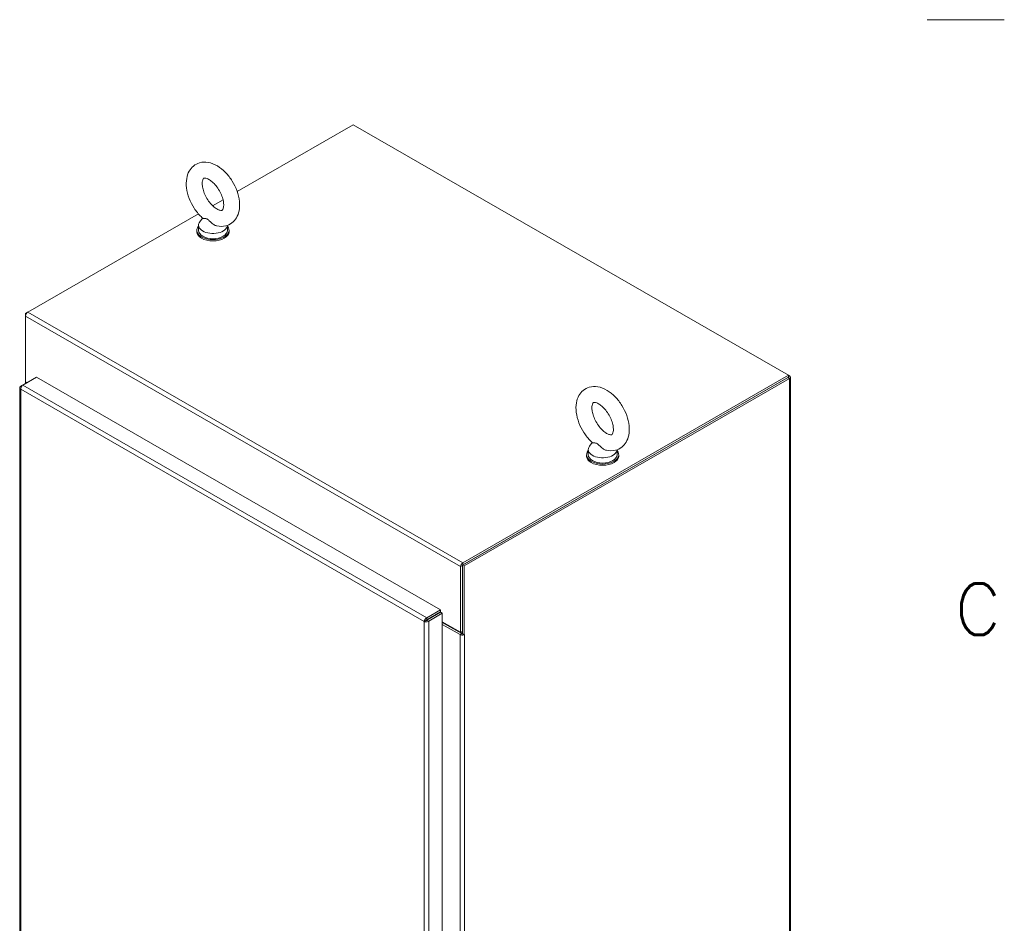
# Model space of a CAD drawing. Header units: inches. Extents: x 2 to 304, y 7 to 191.
# Tile 45 of 53: x 274 to 301, y 107 to 132. Entities that reach past the tile are written whole.
import ezdxf

# ---------------------------------------------------------------- set-up
doc = ezdxf.new("R2010")
doc.units = ezdxf.units.IN
doc.header["$LTSCALE"] = 18
doc.header["$MEASUREMENT"] = 0
doc.layers.get('0').update_dxf_attribs({"lineweight": 0})
for name, color, linetype, lineweight in [('Border (ANSI)', 7, 'Continuous', 5), ('Visible (ANSI)', 7, 'Continuous', 5), ('Visible Narrow (ANSI)', 7, 'Continuous', 5)]:
    doc.layers.add(name, color=color, linetype=linetype, lineweight=lineweight)
doc.styles.add('Note Text (ANSI)', font='RomanS.shx')

# ---------------------------------------------------------------- blocks, each defined once
blk = doc.blocks.new('Borders Default Border')
at = {"layer": 'Border (ANSI)'}
blk.add_line((16.62, 7.3333), (16.74, 7.3333), dxfattribs=at)
at = {"layer": 'Border (ANSI)', "insert": (16.663, 6.3759), "char_height": 0.08, "attachment_point": 7, "style": 'Note Text (ANSI)'}
blk.add_mtext('C', dxfattribs=at)

msp = doc.modelspace()

# ---------------------------------------------------------------- linework, layer by layer
at = {"layer": 'Visible (ANSI)'}
for p, q in [((279.836, 127.1857), (283.0861, 129.0573)), ((283.0861, 129.0573), (295.2732, 122.0393)), ((279.1478, 126.7894), (279.4385, 126.9568)), ((273.9697, 123.8075), (278.7503, 126.5605)), ((278.8657, 126.4423), (278.7869, 126.3383)), ((278.7064, 126.0614), (278.7064, 126.0982)), ((278.7532, 126.2453), (278.7532, 126.0982)), ((279.5596, 126.2385), (279.5596, 126.0982)), ((279.6064, 126.0614), (279.6064, 126.0982)), ((273.9649, 123.8045), (273.9061, 123.7707)), ((273.9061, 123.7707), (273.9061, 123.6974)), ((273.9247, 123.76), (273.9061, 123.7707)), ((273.9061, 121.8578), (273.9061, 123.6974)), ((273.8283, 121.7635), (274.2102, 121.9834)), ((274.2102, 121.9834), (285.5268, 115.4665)), ((286.1409, 116.7252), (295.2573, 121.975)), ((295.2732, 122.0393), (286.1568, 116.7895)), ((295.2732, 121.9841), (286.1568, 116.7343)), ((286.1886, 116.6977), (295.305, 121.9475)), ((295.2732, 121.9841), (295.2732, 122.0393)), ((295.2732, 122.0391), (295.305, 122.0208)), ((295.3313, 121.9841), (295.3313, 86.7028)), ((273.7486, 121.6899), (273.7486, 92.0256)), ((273.8267, 121.7623), (273.775, 121.7325)), ((273.7931, 121.7221), (273.775, 121.7325)), ((273.8957, 121.8022), (273.8957, 121.8117)), ((273.9061, 121.8578), (273.9061, 121.8393)), ((273.9061, 121.8578), (273.9491, 121.833)), ((273.9061, 121.8393), (273.9331, 121.8238)), ((289.6674, 119.9602), (289.6674, 119.8131)), ((289.78, 120.1572), (289.7011, 120.0532)), ((289.6206, 119.8131), (289.6206, 119.7763)), ((290.4738, 119.9534), (290.4738, 119.8131)), ((290.5206, 119.8131), (290.5206, 119.7763)), ((286.0931, 116.6793), (286.0931, 114.8398)), ((286.1409, 114.7938), (286.1409, 116.7252)), ((286.1409, 116.7252), (286.1886, 116.6977)), ((286.1409, 114.8672), (286.1409, 116.7068)), ((286.1886, 114.7663), (286.1886, 116.6977)), ((285.5268, 115.4665), (285.145, 115.2466)), ((285.145, 115.1915), (285.5268, 115.4114)), ((285.1506, 115.1817), (285.5325, 115.4016)), ((285.1983, 115.1543), (285.5802, 115.3742)), ((285.5268, 115.4114), (285.5268, 115.4665)), ((285.5325, 115.4016), (285.5802, 115.3742)), ((285.5802, 115.3742), (285.5802, 85.6979)), ((285.1188, 115.1699), (285.0711, 115.1424)), ((285.145, 115.1915), (285.145, 115.2466)), ((285.1506, 115.1817), (285.1983, 115.1543)), ((285.5802, 115.1352), (286.0931, 114.8398)), ((285.5802, 115.1166), (286.1249, 114.8029)), ((285.5802, 115.0616), (286.0772, 114.7754)), ((286.1409, 114.8517), (286.0905, 114.8227)), ((286.0931, 114.8398), (286.1409, 114.8672)), ((286.1409, 114.7938), (286.1886, 114.7663)), ((286.1886, 114.7663), (286.2046, 114.7756)), ((286.2045, 114.7755), (286.2046, 114.7754)), ((286.2046, 114.7754), (286.2045, 114.7754)), ((286.2046, 114.7756), (286.2046, 114.7754))]:
    msp.add_line(p, q, dxfattribs=at)
for centre, major_axis, ratio, start_param, end_param in [((279.1564, 126.2453), (0.4032, 0), 0.5758617, 2.7298418, 6.2536536), ((279.1564, 126.0982), (0.45, 0), 0.5758617, 2.6814744, 6.7433035), ((279.1564, 126.0614), (0.45, 0), 0.5758617, 3.1415927, 6.2831853), ((279.1564, 126.0982), (0.4032, 0), 0.5758617, 3.1415927, 6.2831853), ((273.9697, 123.734), (0.0449, 0.078), 0.5780931, 0.7834645, 2.3542608), ((295.2414, 121.9841), (0.09, 0), 0.5758617, 5.4977871, 7.0685835), ((273.9856, 121.8117), (-0.09, 0), 0.5758617, 5.7489115, 6.4529014), ((290.0706, 119.9602), (0.4032, 0), 0.5758617, 2.7298418, 6.2536536), ((290.0706, 119.8131), (-0.45, 0), 0.5758617, 5.8230671, 9.8848962), ((290.0706, 119.7763), (-0.45, 0), 0.5758617, 0, 3.1415926), ((290.0706, 119.8131), (0.4032, 0), 0.5758617, 3.1415927, 6.2831853), ((286.1568, 116.7159), (-0.0449, -0.078), 0.5780931, 3.9250571, 5.4958534), ((286.1409, 114.812), (0.09, 0), 0.5758617, 3.9269908, 5.2466628), ((286.1409, 114.812), (0.0225, 0), 0.5758617, 3.9269908, 4.712389), ((286.1409, 114.812), (0.09, 0), 0.5758617, 5.4410902, 5.4977871)]:
    msp.add_ellipse(centre, major_axis=major_axis, ratio=ratio, start_param=start_param, end_param=end_param, dxfattribs=at)
for points, knots in [([(279.2684, 126.2231), (279.3477, 126.2064), (279.4314, 126.2047), (279.576, 126.24), (279.6371, 126.2689), (279.7394, 126.3472), (279.7811, 126.3953), (279.8498, 126.5091), (279.874, 126.576), (279.9055, 126.7301), (279.9079, 126.8186), (279.889, 127.0055), (279.8654, 127.1042), (279.7961, 127.2967), (279.7505, 127.3905), (279.6419, 127.5655), (279.579, 127.6469), (279.4394, 127.7911), (279.3626, 127.8538), (279.1987, 127.9517), (279.1114, 127.9874), (278.9414, 128.0161), (278.8594, 128.0142), (278.7189, 127.9738), (278.6598, 127.9428), (278.5609, 127.8612), (278.5209, 127.8114), (278.4552, 127.6942), (278.4328, 127.6252), (278.4055, 127.4674), (278.4054, 127.3771), (278.4294, 127.1884), (278.4553, 127.0897), (278.5287, 126.8981), (278.5761, 126.8052), (278.6879, 126.6325), (278.7522, 126.5526), (278.8391, 126.4666), (278.8557, 126.4511), (278.8727, 126.4361)], [0.3060464, 0.3060464, 0.3060464, 0.3060464, 0.616762, 0.616762, 0.8594738, 0.8594738, 1.0924992, 1.0924992, 1.3624803, 1.3624803, 1.6945419, 1.6945419, 2.0545785, 2.0545785, 2.4109228, 2.4109228, 2.764983, 2.764983, 3.1230714, 3.1230714, 3.4800749, 3.4800749, 3.7830682, 3.7830682, 4.0224643, 4.0224643, 4.2571478, 4.2571478, 4.5325223, 4.5325223, 4.869513, 4.869513, 5.2297694, 5.2297694, 5.585641, 5.585641, 5.9398372, 5.9398372, 6.021369, 6.021369, 6.021369, 6.021369]), ([(279.2678, 126.6978), (279.2981, 126.6803), (279.3256, 126.6691), (279.3699, 126.6569), (279.3862, 126.656), (279.4102, 126.6577), (279.4131, 126.6598), (279.421, 126.6655), (279.4265, 126.6704), (279.4411, 126.6978), (279.4495, 126.721), (279.4578, 126.7811), (279.4589, 126.8153), (279.4522, 126.8937), (279.4442, 126.9381), (279.418, 127.0328), (279.3994, 127.0832), (279.3525, 127.1839), (279.324, 127.234), (279.2605, 127.3272), (279.2255, 127.3702), (279.1544, 127.4438), (279.1183, 127.4746), (279.0513, 127.5215), (279.0202, 127.5381), (278.9681, 127.5587), (278.9469, 127.5632), (278.9151, 127.5657), (278.9065, 127.5635), (278.8952, 127.5593), (278.8922, 127.5586), (278.8753, 127.532), (278.8655, 127.5095), (278.8556, 127.4491), (278.8539, 127.4159), (278.8589, 127.3394), (278.866, 127.2958), (278.8902, 127.2022), (278.9078, 127.1521), (278.9529, 127.0515), (278.9806, 127.001), (279.0429, 126.9066), (279.0775, 126.8626), (279.1483, 126.7868), (279.1846, 126.7547), (279.2359, 126.7173), (279.2522, 126.7067), (279.2678, 126.6978)], [0, 0, 0, 0, 0.255193, 0.255193, 0.5097016, 0.5097016, 0.8461042, 0.8461042, 1.1298418, 1.1298418, 1.4226984, 1.4226984, 1.6740568, 1.6740568, 1.9341886, 1.9341886, 2.2059218, 2.2059218, 2.484519, 2.484519, 2.7633416, 2.7633416, 3.0354745, 3.0354745, 3.2955573, 3.2955573, 3.546898, 3.546898, 3.8277948, 3.8277948, 4.219695, 4.219695, 4.5406246, 4.5406246, 4.7920189, 4.7920189, 5.0510092, 5.0510092, 5.3218073, 5.3218073, 5.6000335, 5.6000335, 5.8791298, 5.8791298, 6.1521628, 6.1521628, 6.2831853, 6.2831853, 6.2831853, 6.2831853]), ([(278.9986, 126.4134), (278.9916, 126.4175), (278.9846, 126.4205), (278.9628, 126.4275), (278.9486, 126.4286), (278.9137, 126.4299), (278.8903, 126.4284), (278.8758, 126.4339), (278.874, 126.4349), (278.8727, 126.4361)], [0.91423809, 0.91423809, 0.91423809, 0.91423809, 0.9520549, 0.9520549, 1.03110369, 1.03110369, 1.1787345, 1.1787345, 1.20597232, 1.20597232, 1.20597232, 1.20597232]), ([(279.2684, 126.2231), (279.2587, 126.2251), (279.2491, 126.2278), (279.2124, 126.2403), (279.1862, 126.2539), (279.1272, 126.2936), (279.0987, 126.3205), (279.0544, 126.3652), (279.0347, 126.3869), (279.0095, 126.4066), (279.004, 126.4103), (278.9986, 126.4134)], [0.56343318, 0.56343318, 0.56343318, 0.56343318, 0.59143372, 0.59143372, 0.67079373, 0.67079373, 0.78259067, 0.78259067, 0.8847232, 0.8847232, 0.91423809, 0.91423809, 0.91423809, 0.91423809]), ([(273.775, 121.7325), (273.7527, 121.7171), (273.7436, 121.6946), (273.7518, 121.6744), (273.7558, 121.6644), (273.7639, 121.655), (273.775, 121.6474)], [0, 0, 0, 0, 1.04908, 1.04908, 1.04908, 1.5707963, 1.5707963, 1.5707963, 1.5707963]), ([(273.775, 121.6474), (273.7727, 121.6744), (273.783, 121.7082), (273.8, 121.7335), (273.8085, 121.746), (273.8184, 121.7564), (273.8283, 121.7635)], [0, 0, 0, 0, 1.04908, 1.04908, 1.04908, 1.5707963, 1.5707963, 1.5707963, 1.5707963]), ([(290.1826, 119.938), (290.262, 119.9213), (290.3457, 119.9197), (290.4902, 119.9549), (290.5513, 119.9838), (290.6537, 120.0621), (290.6953, 120.1102), (290.7641, 120.224), (290.7882, 120.2909), (290.8197, 120.445), (290.8221, 120.5335), (290.8032, 120.7204), (290.7797, 120.8191), (290.7103, 121.0116), (290.6647, 121.1054), (290.5561, 121.2805), (290.4933, 121.3618), (290.3537, 121.506), (290.2769, 121.5687), (290.113, 121.6666), (290.0256, 121.7023), (289.8556, 121.731), (289.7736, 121.7291), (289.6331, 121.6887), (289.5741, 121.6577), (289.4751, 121.5761), (289.4351, 121.5263), (289.3694, 121.4091), (289.347, 121.3401), (289.3197, 121.1823), (289.3197, 121.092), (289.3437, 120.9033), (289.3695, 120.8046), (289.443, 120.613), (289.4904, 120.5201), (289.6022, 120.3474), (289.6665, 120.2675), (289.7534, 120.1815), (289.77, 120.166), (289.7869, 120.151)], [0.3060464, 0.3060464, 0.3060464, 0.3060464, 0.616762, 0.616762, 0.8594738, 0.8594738, 1.0924992, 1.0924992, 1.3624803, 1.3624803, 1.6945419, 1.6945419, 2.0545785, 2.0545785, 2.4109228, 2.4109228, 2.764983, 2.764983, 3.1230714, 3.1230714, 3.4800749, 3.4800749, 3.7830682, 3.7830682, 4.0224643, 4.0224643, 4.2571478, 4.2571478, 4.5325223, 4.5325223, 4.869513, 4.869513, 5.2297694, 5.2297694, 5.585641, 5.585641, 5.9398372, 5.9398372, 6.021369, 6.021369, 6.021369, 6.021369]), ([(290.182, 120.4127), (290.2123, 120.3952), (290.2399, 120.384), (290.2841, 120.3718), (290.3005, 120.3709), (290.3244, 120.3726), (290.3274, 120.3747), (290.3352, 120.3804), (290.3407, 120.3853), (290.3554, 120.4127), (290.3637, 120.4359), (290.3721, 120.496), (290.3731, 120.5302), (290.3664, 120.6086), (290.3585, 120.653), (290.3323, 120.7477), (290.3136, 120.7981), (290.2667, 120.8988), (290.2382, 120.9489), (290.1747, 121.0421), (290.1397, 121.0851), (290.0686, 121.1587), (290.0326, 121.1895), (289.9655, 121.2364), (289.9345, 121.253), (289.8823, 121.2736), (289.8611, 121.2781), (289.8293, 121.2806), (289.8207, 121.2784), (289.8094, 121.2742), (289.8064, 121.2735), (289.7895, 121.2469), (289.7798, 121.2244), (289.7698, 121.164), (289.7681, 121.1308), (289.7732, 121.0543), (289.7802, 121.0107), (289.8045, 120.9171), (289.8221, 120.867), (289.8672, 120.7664), (289.8949, 120.7159), (289.9571, 120.6215), (289.9917, 120.5775), (290.0626, 120.5017), (290.0988, 120.4696), (290.1502, 120.4322), (290.1664, 120.4216), (290.182, 120.4127)], [0, 0, 0, 0, 0.255193, 0.255193, 0.5097016, 0.5097016, 0.8461042, 0.8461042, 1.1298418, 1.1298418, 1.4226984, 1.4226984, 1.6740568, 1.6740568, 1.9341886, 1.9341886, 2.2059218, 2.2059218, 2.484519, 2.484519, 2.7633416, 2.7633416, 3.0354745, 3.0354745, 3.2955573, 3.2955573, 3.546898, 3.546898, 3.8277948, 3.8277948, 4.219695, 4.219695, 4.5406246, 4.5406246, 4.7920189, 4.7920189, 5.0510092, 5.0510092, 5.3218073, 5.3218073, 5.6000335, 5.6000335, 5.8791298, 5.8791298, 6.1521628, 6.1521628, 6.2831853, 6.2831853, 6.2831853, 6.2831853]), ([(289.9128, 120.1284), (289.9058, 120.1324), (289.8989, 120.1354), (289.877, 120.1424), (289.8629, 120.1435), (289.8279, 120.1448), (289.8045, 120.1433), (289.79, 120.1488), (289.7882, 120.1498), (289.7869, 120.151)], [0.91423809, 0.91423809, 0.91423809, 0.91423809, 0.9520549, 0.9520549, 1.03110369, 1.03110369, 1.1787345, 1.1787345, 1.20597232, 1.20597232, 1.20597232, 1.20597232]), ([(290.1826, 119.938), (290.173, 119.94), (290.1633, 119.9427), (290.1266, 119.9552), (290.1005, 119.9688), (290.0414, 120.0085), (290.0129, 120.0354), (289.9686, 120.0801), (289.9489, 120.1018), (289.9237, 120.1215), (289.9183, 120.1252), (289.9128, 120.1284)], [0.56343318, 0.56343318, 0.56343318, 0.56343318, 0.59143372, 0.59143372, 0.67079373, 0.67079373, 0.78259067, 0.78259067, 0.8847232, 0.8847232, 0.91423809, 0.91423809, 0.91423809, 0.91423809]), ([(285.145, 115.2466), (285.1204, 115.2351), (285.0963, 115.2093), (285.083, 115.1819), (285.0763, 115.1683), (285.0722, 115.1545), (285.0711, 115.1424)], [0, 0, 0, 0, 1.04908, 1.04908, 1.04908, 1.5707963, 1.5707963, 1.5707963, 1.5707963]), ([(285.0711, 115.1424), (285.0933, 115.1322), (285.1278, 115.1296), (285.1581, 115.1369), (285.1732, 115.1406), (285.1872, 115.1466), (285.1983, 115.1543)], [0, 0, 0, 0, 1.04908, 1.04908, 1.04908, 1.5707963, 1.5707963, 1.5707963, 1.5707963]), ([(285.1188, 115.1699), (285.122, 115.1771), (285.1319, 115.1875), (285.143, 115.1909), (285.1437, 115.1911), (285.1443, 115.1913), (285.145, 115.1915)], [0, 0, 0, 0, 1.4834748, 1.4834748, 1.4834748, 1.5707963, 1.5707963, 1.5707963, 1.5707963]), ([(285.1188, 115.1699), (285.1266, 115.1691), (285.1406, 115.1725), (285.1491, 115.1803), (285.1497, 115.1808), (285.1501, 115.1813), (285.1506, 115.1817)], [0, 0, 0, 0, 1.4834748, 1.4834748, 1.4834748, 1.5707963, 1.5707963, 1.5707963, 1.5707963])]:
    msp.add_open_spline(points, degree=3, knots=knots, dxfattribs=at)
at = {"layer": 'Visible Narrow (ANSI)'}
for p, q in [((286.0931, 116.6793), (273.9061, 123.6974)), ((273.9697, 123.8075), (286.1568, 116.7895)), ((295.305, 121.9475), (295.2573, 121.975)), ((295.2732, 122.0025), (295.305, 122.0208)), ((295.305, 86.6662), (295.305, 121.9475)), ((273.775, 121.6474), (273.775, 91.9949)), ((285.0711, 115.1424), (273.775, 121.6474)), ((273.8283, 121.7635), (285.145, 115.2466)), ((286.1409, 116.7068), (286.0931, 116.6793)), ((286.1568, 116.7895), (286.1568, 116.7343)), ((285.2931, 115.2638), (285.2818, 115.2703)), ((285.3137, 115.2886), (285.325, 115.2821)), ((285.0711, 85.4899), (285.0711, 115.1424)), ((285.1983, 115.1543), (285.1983, 85.478)), ((286.0772, 114.7754), (286.1249, 114.8029)), ((286.0772, 85.7116), (286.0772, 114.7754)), ((286.1409, 114.8051), (286.1321, 114.8001)), ((286.2044, 114.7754), (286.2045, 114.7754)), ((286.2045, 114.7754), (286.2045, 85.7116))]:
    msp.add_line(p, q, dxfattribs=at)

# ---------------------------------------------------------------- block references
at = {"xscale": 18, "yscale": 18, "zscale": 18}
msp.add_blockref('Borders Default Border', (0, 0), dxfattribs=at)

doc.saveas('drawing.dxf')
